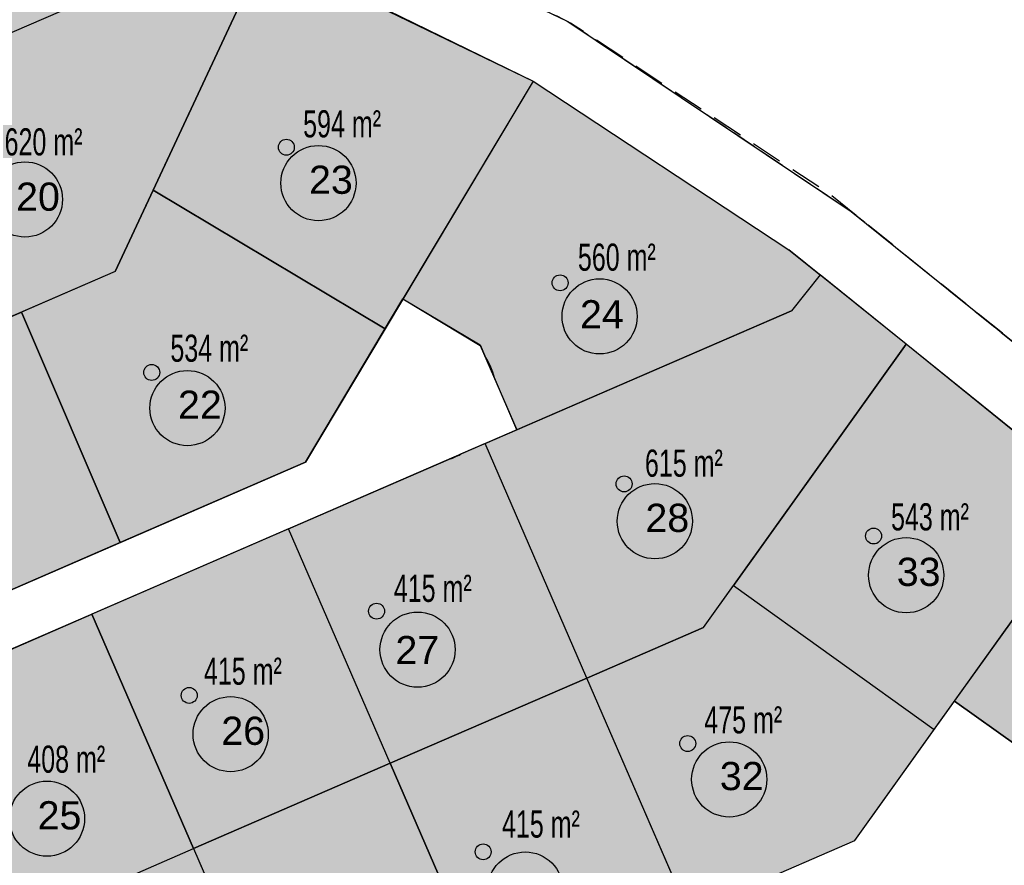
# Model space of a CAD drawing. Extents: x -130 to 463, y -249 to 170.
# Tile 7 of 9: x 132 to 227, y -17 to 64. Entities that reach past the tile are written whole.
import ezdxf
from ezdxf.enums import TextEntityAlignment as Align

# ---------------------------------------------------------------- set-up
doc = ezdxf.new("R2010")
doc.units = 0
doc.header["$MEASUREMENT"] = 0
for name, pattern in [('AUSGEZOGEN', [0]), ('GESTRICHELT', [4, 3, -1]), ('STRICHLINIEX2', [1.5, 1, -0.5])]:
    doc.linetypes.add(name, pattern=pattern)
for name, color, linetype, lineweight in [('Grenze Bebauungsplan', 3, 'STRICHLINIEX2', 25), ('verkaufte Grundstuecke', 11, 'CONTINUOUS', 25), ('zu verkaufen', 51, 'CONTINUOUS', 25)]:
    doc.layers.add(name, color=color, linetype=linetype, lineweight=lineweight)
for name, color, linetype in [('Grenze Neuplanung', 6, 'GESTRICHELT'), ('Gruenstreifen', 7, 'CONTINUOUS'), ('Grundstuecke', 7, 'CONTINUOUS'), ('Grundstuecksgroesse', 7, 'CONTINUOUS'), ('Grundstuecksnummer', 7, 'CONTINUOUS'), ('Punkt Rot', 10, 'CONTINUOUS'), ('Strasse', 7, 'CONTINUOUS'), ('TB_400', 7, 'CONTINUOUS'), ('TB_401', 7, 'CONTINUOUS')]:
    doc.layers.add(name, color=color, linetype=linetype)
doc.styles.add('arial', font='ARIAL.TTF')

msp = doc.modelspace()

# ---------------------------------------------------------------- hatches: boundary and pattern name
at = {"layer": 'Punkt Rot', "linetype": 'AUSGEZOGEN'}
h = msp.add_hatch(color=256, dxfattribs=at)
h.dxf.hatch_style = 2
h.paths.add_polyline_path([(158.512, 52.224), (158.501, 52.357), (158.466, 52.485), (158.41, 52.605), (158.334, 52.714), (158.24, 52.808), (158.131, 52.884), (158.011, 52.94), (157.883, 52.975), (157.75, 52.986), (157.618, 52.975), (157.49, 52.94), (157.369, 52.884), (157.261, 52.808), (157.167, 52.714), (157.091, 52.605), (157.034, 52.485), (157, 52.357), (156.989, 52.224), (157, 52.092), (157.034, 51.964), (157.091, 51.844), (157.167, 51.735), (157.261, 51.641), (157.369, 51.565), (157.49, 51.509), (157.618, 51.474), (157.75, 51.463), (157.883, 51.474), (158.011, 51.509), (158.131, 51.565), (158.24, 51.641), (158.334, 51.735), (158.41, 51.844), (158.466, 51.964), (158.501, 52.092)])
h = msp.add_hatch(color=256, dxfattribs=at)
h.dxf.hatch_style = 2
h.paths.add_polyline_path([(184.732, 39.241), (184.72, 39.373), (184.686, 39.502), (184.63, 39.622), (184.553, 39.731), (184.46, 39.825), (184.351, 39.901), (184.23, 39.957), (184.102, 39.991), (183.97, 40.003), (183.838, 39.991), (183.709, 39.957), (183.589, 39.901), (183.48, 39.825), (183.386, 39.731), (183.31, 39.622), (183.254, 39.502), (183.22, 39.373), (183.208, 39.241), (183.22, 39.109), (183.254, 38.981), (183.31, 38.86), (183.386, 38.751), (183.48, 38.658), (183.589, 38.581), (183.709, 38.525), (183.838, 38.491), (183.97, 38.479), (184.102, 38.491), (184.23, 38.525), (184.351, 38.581), (184.46, 38.658), (184.553, 38.751), (184.63, 38.86), (184.686, 38.981), (184.72, 39.109)])
h = msp.add_hatch(color=256, dxfattribs=at)
h.dxf.hatch_style = 2
h.paths.add_polyline_path([(145.616, 30.658), (145.604, 30.79), (145.57, 30.918), (145.514, 31.039), (145.437, 31.147), (145.344, 31.241), (145.235, 31.318), (145.114, 31.374), (144.986, 31.408), (144.854, 31.42), (144.722, 31.408), (144.593, 31.374), (144.473, 31.318), (144.364, 31.241), (144.27, 31.147), (144.194, 31.039), (144.138, 30.918), (144.104, 30.79), (144.092, 30.658), (144.104, 30.526), (144.138, 30.397), (144.194, 30.277), (144.27, 30.168), (144.364, 30.074), (144.473, 29.998), (144.593, 29.942), (144.722, 29.908), (144.854, 29.896), (144.986, 29.908), (145.114, 29.942), (145.235, 29.998), (145.344, 30.074), (145.437, 30.168), (145.514, 30.277), (145.57, 30.397), (145.604, 30.526)])
h = msp.add_hatch(color=256, dxfattribs=at)
h.dxf.hatch_style = 2
h.paths.add_polyline_path([(190.865, 19.981), (190.853, 20.113), (190.819, 20.242), (190.762, 20.362), (190.686, 20.471), (190.592, 20.565), (190.484, 20.641), (190.363, 20.697), (190.235, 20.731), (190.103, 20.743), (189.97, 20.731), (189.842, 20.697), (189.722, 20.641), (189.613, 20.565), (189.519, 20.471), (189.443, 20.362), (189.387, 20.242), (189.353, 20.113), (189.341, 19.981), (189.353, 19.849), (189.387, 19.721), (189.443, 19.6), (189.519, 19.492), (189.613, 19.398), (189.722, 19.321), (189.842, 19.265), (189.97, 19.231), (190.103, 19.219), (190.235, 19.231), (190.363, 19.265), (190.484, 19.321), (190.592, 19.398), (190.686, 19.492), (190.762, 19.6), (190.819, 19.721), (190.853, 19.849)])
h = msp.add_hatch(color=256, dxfattribs=at)
h.dxf.hatch_style = 2
h.paths.add_polyline_path([(214.76, 14.994), (214.749, 15.126), (214.714, 15.255), (214.658, 15.375), (214.582, 15.484), (214.488, 15.578), (214.379, 15.654), (214.259, 15.71), (214.131, 15.744), (213.998, 15.756), (213.866, 15.744), (213.738, 15.71), (213.618, 15.654), (213.509, 15.578), (213.415, 15.484), (213.339, 15.375), (213.283, 15.255), (213.248, 15.126), (213.237, 14.994), (213.248, 14.862), (213.283, 14.734), (213.339, 14.613), (213.415, 14.504), (213.509, 14.411), (213.618, 14.334), (213.738, 14.278), (213.866, 14.244), (213.998, 14.232), (214.131, 14.244), (214.259, 14.278), (214.379, 14.334), (214.488, 14.411), (214.582, 14.504), (214.658, 14.613), (214.714, 14.734), (214.749, 14.862)])
h = msp.add_hatch(color=256, dxfattribs=at)
h.dxf.hatch_style = 2
h.paths.add_polyline_path([(167.154, 7.797), (167.143, 7.929), (167.108, 8.057), (167.052, 8.178), (166.976, 8.286), (166.882, 8.38), (166.773, 8.456), (166.653, 8.513), (166.525, 8.547), (166.392, 8.558), (166.26, 8.547), (166.132, 8.513), (166.011, 8.456), (165.903, 8.38), (165.809, 8.286), (165.733, 8.178), (165.677, 8.057), (165.642, 7.929), (165.631, 7.797), (165.642, 7.664), (165.677, 7.536), (165.733, 7.416), (165.809, 7.307), (165.903, 7.213), (166.011, 7.137), (166.132, 7.081), (166.26, 7.046), (166.392, 7.035), (166.525, 7.046), (166.653, 7.081), (166.773, 7.137), (166.882, 7.213), (166.976, 7.307), (167.052, 7.416), (167.108, 7.536), (167.143, 7.664)])
h = msp.add_hatch(color=256, dxfattribs=at)
h.dxf.hatch_style = 2
h.paths.add_polyline_path([(149.207, -0.271), (149.195, -0.139), (149.161, -0.011), (149.105, 0.109), (149.029, 0.218), (148.935, 0.312), (148.826, 0.388), (148.706, 0.444), (148.577, 0.479), (148.445, 0.49), (148.313, 0.479), (148.184, 0.444), (148.064, 0.388), (147.955, 0.312), (147.861, 0.218), (147.785, 0.109), (147.729, -0.011), (147.695, -0.139), (147.683, -0.271), (147.695, -0.404), (147.729, -0.532), (147.785, -0.652), (147.861, -0.761), (147.955, -0.855), (148.064, -0.931), (148.184, -0.987), (148.313, -1.022), (148.445, -1.033), (148.577, -1.022), (148.706, -0.987), (148.826, -0.931), (148.935, -0.855), (149.029, -0.761), (149.105, -0.652), (149.161, -0.532), (149.195, -0.404)])
h = msp.add_hatch(color=256, dxfattribs=at)
h.dxf.hatch_style = 2
h.paths.add_polyline_path([(196.957, -4.882), (196.945, -4.749), (196.911, -4.621), (196.855, -4.501), (196.779, -4.392), (196.685, -4.298), (196.576, -4.222), (196.456, -4.166), (196.327, -4.132), (196.195, -4.12), (196.063, -4.132), (195.934, -4.166), (195.814, -4.222), (195.705, -4.298), (195.611, -4.392), (195.535, -4.501), (195.479, -4.621), (195.445, -4.749), (195.433, -4.882), (195.445, -5.014), (195.479, -5.142), (195.535, -5.263), (195.611, -5.371), (195.705, -5.465), (195.814, -5.541), (195.934, -5.598), (196.063, -5.632), (196.195, -5.644), (196.327, -5.632), (196.456, -5.598), (196.576, -5.541), (196.685, -5.465), (196.779, -5.371), (196.855, -5.263), (196.911, -5.142), (196.945, -5.014)])
h = msp.add_hatch(color=256, dxfattribs=at)
h.dxf.hatch_style = 2
h.paths.add_polyline_path([(177.363, -15.255), (177.351, -15.123), (177.317, -14.994), (177.261, -14.874), (177.185, -14.765), (177.091, -14.671), (176.982, -14.595), (176.862, -14.539), (176.733, -14.505), (176.601, -14.493), (176.469, -14.505), (176.34, -14.539), (176.22, -14.595), (176.111, -14.671), (176.017, -14.765), (175.941, -14.874), (175.885, -14.994), (175.851, -15.123), (175.839, -15.255), (175.851, -15.387), (175.885, -15.516), (175.941, -15.636), (176.017, -15.745), (176.111, -15.839), (176.22, -15.915), (176.34, -15.971), (176.469, -16.005), (176.601, -16.017), (176.733, -16.005), (176.862, -15.971), (176.982, -15.915), (177.091, -15.839), (177.185, -15.745), (177.261, -15.636), (177.317, -15.516), (177.351, -15.387)])
at = {"layer": 'verkaufte Grundstuecke', "linetype": 'Continuous'}
for points in [[(122.613, 59.4), (115.082, 62.914), (117.556, 57.208), (127.384, 34.266), (127.384, 34.266), (132.383, 36.434), (141.355, 40.324), (155.665, 70.992), (148.88, 74.027), (147.083, 70.01)], [(155.665, 70.992), (144.993, 48.122), (167.205, 34.842), (168.919, 37.709), (168.919, 37.709), (181.377, 58.546)], [(181.377, 58.546), (168.919, 37.709), (176.301, 33.295), (176.753, 32.253), (176.947, 31.94), (177.114, 31.638), (177.265, 31.327), (177.399, 31.009), (177.517, 30.684), (177.617, 30.353), (177.675, 30.126), (179.828, 25.16), (206.127, 36.563), (208.886, 39.99), (205.884, 42.408)], [(144.993, 48.122), (141.355, 40.324), (132.383, 36.434), (141.831, 14.38), (159.569, 22.071), (167.205, 34.842)], [(217.126, 33.354), (208.886, 39.99), (206.127, 36.563), (179.828, 25.16), (179.828, 25.16), (176.796, 23.845), (186.532, 1.39), (197.691, 6.229)], [(141.831, 14.38), (132.383, 36.434), (108.583, 26.114), (115.855, 9.138), (115.976, 8.876), (116.11, 8.62), (116.258, 8.372), (116.418, 8.131), (116.591, 7.9), (116.775, 7.678), (116.971, 7.466), (117.178, 7.264), (117.395, 7.074), (117.622, 6.895), (117.858, 6.729), (118.102, 6.575), (118.354, 6.434), (118.613, 6.307), (118.879, 6.193), (119.15, 6.093), (119.426, 6.008), (119.706, 5.937), (119.989, 5.881), (120.275, 5.841), (120.562, 5.815), (120.851, 5.804), (121.14, 5.808), (121.428, 5.828), (121.714, 5.863), (121.999, 5.912), (122.28, 5.977), (122.558, 6.056), (122.831, 6.15), (123.099, 6.258)], [(217.126, 33.354), (200.575, 10.254), (219.811, -3.528), (235.552, 18.443)], [(157.964, 15.68), (167.7, -6.775), (186.532, 1.39), (176.796, 23.845), (174.44, 22.824), (174.288, 22.742), (173.977, 22.592), (173.659, 22.457), (173.275, 22.319)], [(241.828, 13.364), (235.552, 18.443), (221.756, -0.813), (227.832, -5.166), (231.854, -14.443), (231.811, -14.767), (259.237, -2.876)], [(148.868, -14.941), (167.7, -6.775), (157.964, 15.68), (139.132, 7.514)], [(200.575, 10.254), (197.691, 6.229), (186.532, 1.39), (196.268, -21.065), (212.193, -14.16), (219.811, -3.528)], [(148.868, -14.941), (139.132, 7.514), (126.121, 1.873), (126.997, -0.145), (121.951, -2.333), (121.935, -2.401), (121.879, -2.682), (121.838, -2.966), (121.812, -3.252), (121.801, -3.539), (121.804, -3.826), (121.823, -4.113), (121.857, -4.398), (121.905, -4.681), (121.969, -4.961), (122.046, -5.238), (122.138, -5.51), (122.245, -5.776), (122.374, -6.08), (129.726, -23.241)], [(196.268, -21.065), (186.532, 1.39), (167.7, -6.775), (177.437, -29.23)], [(158.605, -37.396), (177.437, -29.23), (167.7, -6.775), (148.868, -14.941)], [(158.605, -37.396), (148.868, -14.941), (129.726, -23.241), (136.754, -39.645), (136.898, -39.96), (137.059, -40.267), (137.236, -40.564), (137.429, -40.853), (137.636, -41.13), (137.857, -41.397), (138.093, -41.651), (138.341, -41.893), (138.601, -42.122), (138.874, -42.336), (139.157, -42.536), (139.45, -42.721), (139.752, -42.89), (140.063, -43.043), (140.382, -43.179), (140.707, -43.299), (141.038, -43.401), (141.374, -43.486), (141.714, -43.553), (142.057, -43.602), (142.402, -43.633), (142.748, -43.646), (143.095, -43.64), (143.44, -43.617), (143.784, -43.575), (144.126, -43.516), (144.463, -43.438), (144.797, -43.343), (145.124, -43.231), (145.446, -43.101)]]:
    msp.add_hatch(color=256, dxfattribs=at).paths.add_polyline_path(points)
at = {"layer": 'zu verkaufen', "linetype": 'Continuous'}
msp.add_hatch(color=256, dxfattribs=at).paths.add_polyline_path([(114.85, 89.248), (105.524, 69.263), (110.318, 67.026), (110.512, 66.978), (110.844, 66.882), (111.171, 66.769), (111.491, 66.639), (111.804, 66.492), (112.108, 66.329), (112.404, 66.151), (112.69, 65.957), (112.831, 65.853), (114.055, 65.282), (115.082, 62.914), (122.613, 59.4), (147.083, 70.01), (148.88, 74.027)])

# ---------------------------------------------------------------- linework, layer by layer
at = {"layer": 'Grenze Bebauungsplan', "ltscale": 3, "flags": 128}
msp.add_lwpolyline([(-93.65, 81.854), (-92.798, 74.989), (-88.431, 47.717), (-85.946, 34.612), (-83.357, 22.136), (-78.858, 7.708), (-77.055, 3.294), (-71.102, -15.286), (-70.751, -15.475), (-67.177, -26.991), (-60.405, -48.755), (-54.498, -67.624), (-55.58, -68.361), (-44.415, -102.527), (-40.193, -120.406), (-35.167, -142.572), (-31.625, -160.975), (-28.897, -177.057), (-23.034, -195.273), (-13.071, -226.204), (-1.405, -222.446), (7.799, -219.179), (36.897, -209.254), (57.626, -202.222), (73.094, -196.583), (84.467, -192.133), (111.727, -181.468), (131.619, -175.944), (140.602, -173.449), (137.121, -165.417), (160.6, -162.339), (165.869, -161.646), (184.239, -159.853), (196.943, -157.101), (207.302, -153.499), (218.463, -149.081), (223.526, -146.407), (235.08, -139.364), (243.933, -133.332), (250.286, -127.789), (258.06, -119.915), (264.154, -111.772), (269.148, -103.39), (271.375, -98.483), (279.268, -80.774), (298.837, -36.807), (273.119, -6.931), (246.832, 17.904), (209.777, 47.746), (184.977, 64.116), (168.51, 72.713), (150.788, 80.871), (130.444, 89.854), (80.725, 111.926), (35.64, 131.911), (4.428, 119.835), (-41.338, 102.123), (-59.444, 95.116)], close=True, dxfattribs=at)
at = {"layer": 'Grenze Neuplanung', "linetype": 'GESTRICHELT', "ltscale": 0.8, "flags": 128}
msp.add_lwpolyline([(-59.444, 95.116), (35.64, 131.911), (157.295, 77.493), (184.924, 64.152), (211.857, 46.071), (246.832, 17.904), (273.119, -6.931), (280.557, -15.572), (249.74, -35.859), (257.664, -48.005), (236.093, -62.239), (237.769, -64.777), (197.698, -91.662), (205.342, -109.174), (152.321, -131.807), (138.355, -101.113), (115.218, -117.282), (137.121, -165.417), (116.088, -171.546), (116.978, -172.409), (118.027, -173.031), (118.876, -173.289), (120, -173.363), (109.967, -176.199), (107.437, -177.171), (108.548, -176.497), (108.977, -176.048), (109.515, -175.165), (109.939, -173.912), (109.043, -174.175), (95.909, -145.542), (20.504, -170.127), (-25.776, -36.169), (-10.141, -30.486), (-19.252, -7.207), (-68.215, -25.122), (-70.751, -15.475), (-25.962, 0.88), (-22.603, 1.354), (-37.742, 40.018), (-51.194, 34.737)], close=True, dxfattribs=at)
at = {"layer": 'Gruenstreifen', "linetype": 'AUSGEZOGEN'}
for points, invisible_edges in [([(161.718, 75.514), (184.697, 64.262), (155.665, 70.992)], 14), ([(184.697, 64.262), (211.857, 46.071), (155.665, 70.992)], 14), ([(211.857, 46.071), (155.665, 70.992), (181.377, 58.546)], 13), ([(181.377, 58.546), (205.884, 42.408), (211.857, 46.071)], 14), ([(217.126, 33.354), (205.884, 42.408), (211.857, 46.071)], 14), ([(246.832, 17.904), (265.809, -0.026), (211.857, 46.071)], 2), ([(265.809, -0.026), (259.237, -2.875), (211.857, 46.071)], 14), ([(241.828, 13.364), (217.126, 33.354), (211.857, 46.071)], 14)]:
    msp.add_3dface(points, dxfattribs=dict(at, invisible_edges=invisible_edges))
at = {"layer": 'Gruenstreifen', "color": 7, "linetype": 'AUSGEZOGEN', "invisible_edges": 15}
msp.add_3dface([(259.237, -2.875), (241.828, 13.364), (211.857, 46.071)], dxfattribs=at)
at = {"layer": 'Grundstuecke', "linetype": 'AUSGEZOGEN'}
for points, invisible_edges in [([(114.85, 89.248), (122.613, 59.4), (147.083, 70.01)], 13), ([(147.083, 70.01), (141.355, 40.324), (155.665, 70.992)], 13), ([(158.98, 69.506), (155.665, 70.992), (144.993, 48.122)], 12), ([(144.993, 48.122), (167.205, 34.842), (158.98, 69.506)], 14), ([(181.377, 58.546), (167.205, 34.842), (158.98, 69.506)], 2), ([(168.919, 37.709), (176.301, 33.295), (181.377, 58.546)], 2), ([(176.754, 32.25), (181.377, 58.546), (176.301, 33.295)], 3), ([(176.765, 32.234), (176.754, 32.25), (181.377, 58.546)], 14), ([(176.947, 31.94), (176.765, 32.234), (181.377, 58.546)], 14), ([(177.114, 31.638), (176.947, 31.94), (181.377, 58.546)], 14), ([(177.265, 31.327), (177.114, 31.638), (181.377, 58.546)], 14), ([(177.399, 31.009), (177.265, 31.327), (181.377, 58.546)], 14), ([(177.517, 30.684), (177.399, 31.009), (181.377, 58.546)], 14), ([(177.617, 30.353), (177.517, 30.684), (181.377, 58.546)], 14), ([(177.675, 30.126), (177.617, 30.353), (181.377, 58.546)], 14), ([(179.828, 25.16), (177.675, 30.126), (181.377, 58.546)], 14), ([(206.127, 36.563), (179.828, 25.16), (181.377, 58.546)], 14), ([(205.884, 42.408), (206.127, 36.563), (181.377, 58.546)], 3), ([(127.384, 34.266), (117.556, 57.208), (141.355, 40.324)], 2), ([(144.993, 48.122), (141.355, 40.324), (167.205, 34.842)], 2), ([(208.886, 39.99), (206.127, 36.563), (205.884, 42.408)], 2), ([(132.383, 36.434), (167.205, 34.842), (141.355, 40.324)], 3), ([(217.126, 33.354), (208.886, 39.99), (206.127, 36.563)], 12), ([(108.583, 26.114), (132.383, 36.434), (115.855, 9.138)], 2), ([(132.383, 36.434), (141.831, 14.38), (115.855, 9.138)], 14), ([(141.831, 14.38), (132.383, 36.434), (159.569, 22.071)], 2), ([(159.569, 22.071), (132.383, 36.434), (167.205, 34.842)], 3), ([(176.796, 23.845), (206.127, 36.563), (186.532, 1.39)], 2), ([(186.532, 1.39), (206.127, 36.563), (197.691, 6.229)], 3), ([(206.127, 36.563), (197.691, 6.229), (217.126, 33.354)], 13), ([(186.532, 1.39), (176.796, 23.845), (174.44, 22.824)], 12), ([(174.288, 22.742), (174.44, 22.824), (167.7, -6.775)], 14), ([(174.44, 22.824), (167.7, -6.775), (186.532, 1.39)], 13), ([(173.977, 22.592), (174.288, 22.742), (167.7, -6.775)], 14), ([(173.294, 22.327), (173.334, 22.34), (157.964, 15.68)], 2), ([(157.964, 15.68), (173.334, 22.34), (167.7, -6.775)], 3), ([(173.659, 22.457), (173.977, 22.592), (167.7, -6.775)], 14), ([(173.334, 22.34), (173.659, 22.457), (167.7, -6.775)], 14), ([(221.756, -0.813), (235.585, 18.488), (227.832, -5.166)], 2), ([(141.831, 14.38), (123.099, 6.258), (115.855, 9.138)], 14), ([(200.575, 10.254), (219.811, -3.528), (197.691, 6.229)], 2), ([(139.132, 7.514), (122.374, -6.08), (129.726, -23.241)], 13), ([(126.121, 1.873), (139.132, 7.514), (126.997, -0.145)], 2), ([(129.726, -23.241), (148.868, -14.941), (139.132, 7.514)], 12), ([(186.532, 1.39), (197.691, 6.229), (196.268, -21.065)], 2), ([(197.691, 6.229), (196.268, -21.065), (212.193, -14.16)], 13), ([(212.193, -14.16), (219.811, -3.528), (197.691, 6.229)], 14), ([(129.726, -23.241), (148.868, -14.941), (136.754, -39.645)], 2), ([(148.868, -14.941), (158.605, -37.396), (136.754, -39.645)], 14)]:
    msp.add_3dface(points, dxfattribs=dict(at, invisible_edges=invisible_edges))
for points in [[(217.126, 33.354), (200.575, 10.254), (219.811, -3.528), (235.585, 18.488)], [(148.868, -14.941), (167.7, -6.775), (157.964, 15.68), (139.132, 7.514)], [(196.268, -21.065), (186.532, 1.39), (167.7, -6.775), (177.437, -29.23)], [(158.605, -37.396), (177.437, -29.23), (167.7, -6.775), (148.868, -14.941)]]:
    msp.add_3dface(points, dxfattribs=at)
at = {"layer": 'Grundstuecksnummer', "linetype": 'AUSGEZOGEN'}
for centre in [(160.822, 48.79), (132.707, 47.225), (187.753, 36.025), (148.273, 27.244), (193.046, 16.41), (217.12, 11.238), (170.318, 4.112), (152.416, -3.983), (200.172, -8.317), (134.825, -12.077), (180.636, -18.86)]:
    msp.add_circle(centre, 3.6, dxfattribs=at)
at = {"layer": 'Punkt Rot', "linetype": 'AUSGEZOGEN'}
for centre in [(157.75, 52.224), (183.97, 39.241), (144.854, 30.658), (190.103, 19.981), (213.998, 14.994), (166.392, 7.797), (148.445, -0.271), (196.195, -4.882), (176.601, -15.255)]:
    msp.add_circle(centre, 0.762, dxfattribs=at)
at = {"layer": 'Strasse', "linetype": 'AUSGEZOGEN'}
for points, invisible_edges in [([(115.725, 9.441), (165.575, -107.16), (100.911, 44.022)], 3), ([(165.575, -107.16), (144.079, -57.058), (100.911, 44.022)], 14), ([(144.079, -57.058), (142.057, -57.926), (100.911, 44.022)], 14), ([(142.057, -57.926), (140.049, -53.248), (100.911, 44.022)], 14), ([(140.049, -53.248), (138.759, -53.093), (100.911, 44.022)], 14), ([(138.759, -53.093), (137.093, -53.349), (100.911, 44.022)], 14), ([(168.919, 37.709), (176.321, 33.236), (159.569, 22.071)], 2), ([(176.321, 33.236), (179.828, 25.16), (159.569, 22.071)], 14), ([(159.569, 22.071), (179.828, 25.16), (123.099, 6.258)], 3), ([(179.828, 25.16), (126.121, 1.873), (123.099, 6.258)], 14), ([(221.756, -0.813), (227.832, -5.166), (212.193, -14.16)], 2), ([(137.071, -40.288), (165.575, -107.16), (122.123, -5.468)], 3), ([(227.832, -5.166), (231.854, -14.443), (212.193, -14.16)], 14), ([(212.193, -14.16), (214.6, -19.711), (145.446, -43.101)], 3), ([(231.854, -14.443), (230.879, -21.853), (212.193, -14.16)], 14), ([(230.879, -21.853), (214.6, -19.711), (212.193, -14.16)], 14)]:
    msp.add_3dface(points, dxfattribs=dict(at, invisible_edges=invisible_edges))
at = {"layer": 'TB_400', "color": 7, "linetype": 'AUSGEZOGEN', "invisible_edges": 15}
for points in [[(117.556, 57.208), (147.083, 70.01), (141.355, 40.324)], [(126.997, -0.145), (139.132, 7.514), (122.374, -6.08)]]:
    msp.add_3dface(points, dxfattribs=at)
at = {"layer": 'TB_401', "color": 7, "linetype": 'AUSGEZOGEN', "invisible_edges": 15}
for points in [[(137.093, -53.349), (131.448, -42.624), (100.911, 44.022)], [(122.123, -5.468), (165.575, -107.16), (115.725, 9.441)]]:
    msp.add_3dface(points, dxfattribs=at)

# ---------------------------------------------------------------- texts
at = {"layer": 'Grundstuecksgroesse', "linetype": 'AUSGEZOGEN', "style": 'arial', "width": 0.66017}
for s, p, p2 in [('594 m²', (159.357, 53.168), (166.82, 53.168)), ('620 m²', (130.76, 51.438), (138.223, 51.438)), ('560 m²', (185.676, 40.399), (193.139, 40.399)), ('534 m²', (146.64, 31.681), (154.103, 31.681)), ('615 m²', (192.097, 20.673), (199.56, 20.673)), ('543 m²', (215.669, 15.529), (223.132, 15.529)), ('415 m²', (168.045, 8.685), (175.508, 8.685)), ('415 m²', (149.858, 0.752), (157.321, 0.752)), ('475 m²', (197.783, -3.912), (205.246, -3.912)), ('408 m²', (132.935, -7.675), (140.397, -7.675)), ('415 m²', (178.404, -13.89), (185.867, -13.89))]:
    msp.add_text(s, height=2.6, dxfattribs=at).set_placement(p, p2, align=Align.FIT)
at = {"layer": 'Grundstuecksnummer', "linetype": 'AUSGEZOGEN', "style": 'arial'}
for s, p, p2 in [('23', (159.92, 47.763), (164.116, 47.763)), ('20', (131.86, 46.141), (136.056, 46.141)), ('24', (185.878, 34.877), (190.073, 34.877)), ('22', (147.372, 26.218), (151.567, 26.218)), ('28', (192.144, 15.384), (196.34, 15.384)), ('33', (216.218, 10.211), (220.414, 10.211)), ('27', (168.199, 2.721), (172.394, 2.721)), ('26', (151.514, -5.009), (155.71, -5.009)), ('32', (199.27, -9.343), (203.466, -9.343)), ('25', (133.923, -13.104), (138.119, -13.104))]:
    msp.add_text(s, height=2.7, dxfattribs=at).set_placement(p, p2, align=Align.ALIGNED)

doc.saveas('drawing.dxf')
